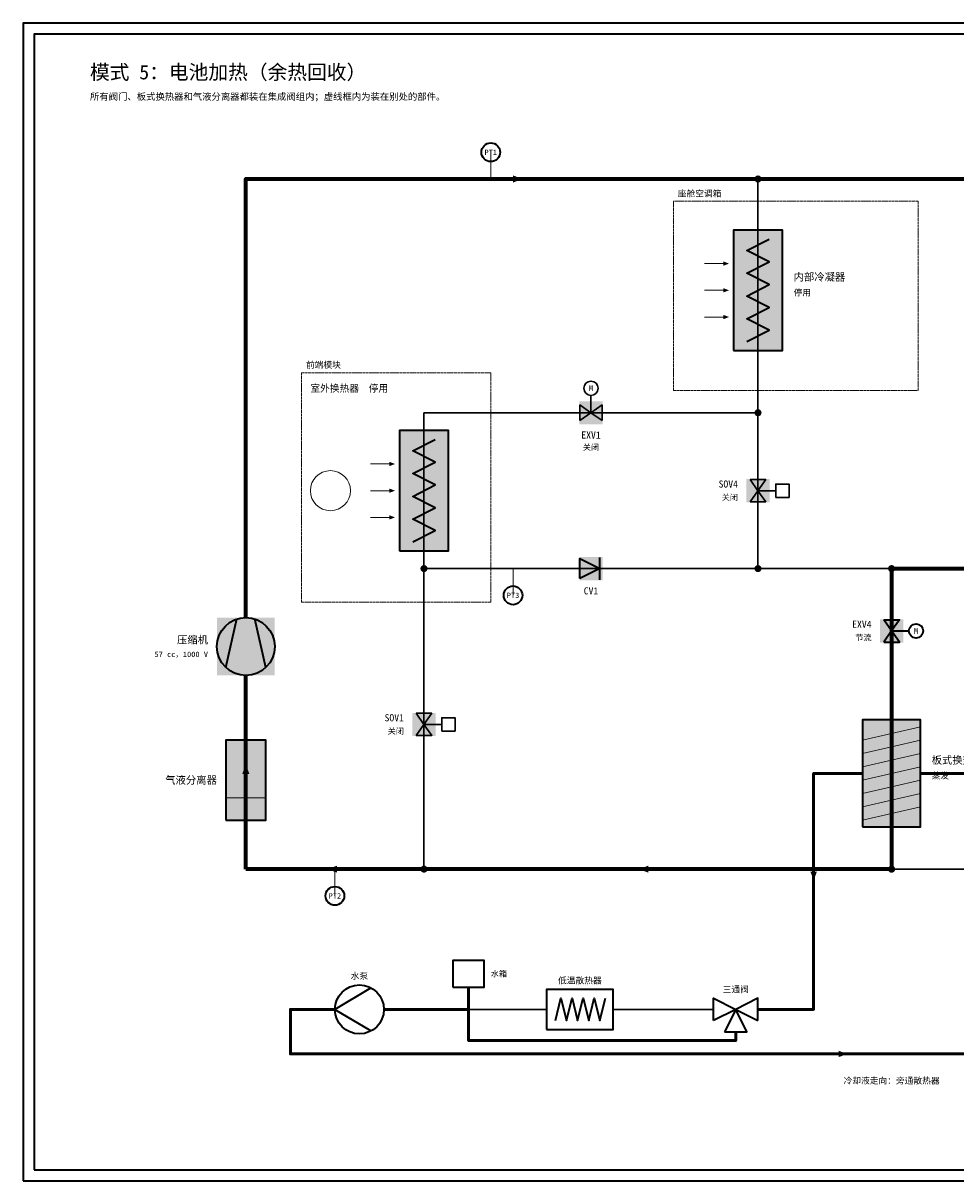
# Model space of a CAD drawing. Header units: millimetres. Extents: x 0 to 830, y 0 to 520.
# Tile 1 of 2: x 0 to 419, y 0 to 520. Entities that reach past the tile are written whole.
import ezdxf
from ezdxf.enums import TextEntityAlignment as Align

# ---------------------------------------------------------------- set-up
doc = ezdxf.new("R2010")
doc.units = ezdxf.units.MM
doc.linetypes.add('DASHED', pattern=[1.524, 1.27, -0.254])
for name, color, linetype, lineweight, true_color in [('AIR', 7, 'Continuous', 18, 0x7878c8), ('BOUNDARY', 7, 'DASHED', 18, 0x828282), ('COOLANT', 7, 'Continuous', 50, 0x1e8c46), ('FRAME', 7, 'Continuous', 35, 0x3c3c3c), ('HP_GAS', 7, 'Continuous', 70, 0xcd2828), ('HP_LIQ', 7, 'Continuous', 70, 0xeb8214), ('LP_2PH', 7, 'Continuous', 70, 0x28a5c8), ('LP_GAS', 7, 'Continuous', 70, 0x2350be), ('OFF', 7, 'Continuous', 30, 0xafafaf), ('SYMBOL', 7, 'Continuous', 35, 0x141414), ('TEXT', 7, 'Continuous', 18, 0x141414), ('THIN', 7, 'Continuous', 13, 0x6e6e6e)]:
    doc.layers.add(name, color=color, linetype=linetype, lineweight=lineweight, true_color=true_color)
doc.styles.add('ZH', font='simsun.ttc')

msp = doc.modelspace()

# ---------------------------------------------------------------- hatches: boundary and pattern name
at = {"true_color": 0xffffff}
for points in [[(319, 373), (341, 373), (341, 427), (319, 427)], [(249.8, 339.8), (260.2, 339.8), (260.2, 350.2), (249.8, 350.2)], [(169, 283), (191, 283), (191, 337), (169, 337)], [(324.8, 304.8), (335.2, 304.8), (335.2, 315.2), (324.8, 315.2)], [(249.8, 269.8), (260.2, 269.8), (260.2, 280.2), (249.8, 280.2)], [(87, 227), (113, 227), (113, 253), (87, 253)], [(384.8, 241.8), (395.2, 241.8), (395.2, 252.2), (384.8, 252.2)], [(174.8, 199.8), (185.2, 199.8), (185.2, 210.2), (174.8, 210.2)], [(377, 159), (403, 159), (403, 207), (377, 207)], [(91, 162), (109, 162), (109, 198), (91, 198)]]:
    msp.add_hatch(color=7, dxfattribs=at).paths.add_polyline_path(points)
at = {"layer": 'AIR'}
for points in [[(317, 412), (314.5, 412.95), (314.5, 411.05)], [(317, 400), (314.5, 400.95), (314.5, 399.05)], [(317, 388), (314.5, 388.95), (314.5, 387.05)], [(167, 322), (164.5, 322.95), (164.5, 321.05)], [(167, 310), (164.5, 310.95), (164.5, 309.05)], [(167, 298), (164.5, 298.95), (164.5, 297.05)]]:
    msp.add_hatch(color=7, dxfattribs=at).paths.add_polyline_path(points)
at = {"layer": 'COOLANT'}
for points in [[(355, 135), (356.44, 138.8), (353.56, 138.8)], [(370, 57), (366.2, 58.44), (366.2, 55.56)]]:
    msp.add_hatch(color=7, dxfattribs=at).paths.add_polyline_path(points)
at = {"layer": 'HP_GAS'}
msp.add_hatch(color=7, dxfattribs=at).paths.add_polyline_path([(224.2, 450), (220, 451.6), (220, 448.4)])
at = {"layer": 'LP_GAS'}
for points in [[(100, 186.98), (98.4, 182.78), (101.6, 182.78)], [(136.8, 140), (141, 138.4), (141, 141.6)], [(276.6, 140), (280.8, 138.4), (280.8, 141.6)]]:
    msp.add_hatch(color=7, dxfattribs=at).paths.add_polyline_path(points)
at = {"layer": 'OFF'}
for points in [[(250, 341.5), (250, 348.5), (255, 345)], [(260, 341.5), (260, 348.5), (255, 345)], [(326.5, 315), (333.5, 315), (330, 310)], [(326.5, 305), (333.5, 305), (330, 310)], [(176.5, 210), (183.5, 210), (180, 205)], [(176.5, 200), (183.5, 200), (180, 205)]]:
    msp.add_hatch(color=7, dxfattribs=at).paths.add_polyline_path(points)
at = {"layer": 'SYMBOL'}
for points in [[(331.6, 450), (331.48, 450.61), (331.13, 451.13), (330.61, 451.48), (330, 451.6), (329.39, 451.48), (328.87, 451.13), (328.52, 450.61), (328.4, 450), (328.52, 449.39), (328.87, 448.87), (329.39, 448.52), (330, 448.4), (330.61, 448.52), (331.13, 448.87), (331.48, 449.39)], [(331.6, 345), (331.48, 345.61), (331.13, 346.13), (330.61, 346.48), (330, 346.6), (329.39, 346.48), (328.87, 346.13), (328.52, 345.61), (328.4, 345), (328.52, 344.39), (328.87, 343.87), (329.39, 343.52), (330, 343.4), (330.61, 343.52), (331.13, 343.87), (331.48, 344.39)], [(181.6, 275), (181.48, 275.61), (181.13, 276.13), (180.61, 276.48), (180, 276.6), (179.39, 276.48), (178.87, 276.13), (178.52, 275.61), (178.4, 275), (178.52, 274.39), (178.87, 273.87), (179.39, 273.52), (180, 273.4), (180.61, 273.52), (181.13, 273.87), (181.48, 274.39)], [(331.6, 275), (331.48, 275.61), (331.13, 276.13), (330.61, 276.48), (330, 276.6), (329.39, 276.48), (328.87, 276.13), (328.52, 275.61), (328.4, 275), (328.52, 274.39), (328.87, 273.87), (329.39, 273.52), (330, 273.4), (330.61, 273.52), (331.13, 273.87), (331.48, 274.39)], [(391.6, 275), (391.48, 275.61), (391.13, 276.13), (390.61, 276.48), (390, 276.6), (389.39, 276.48), (388.87, 276.13), (388.52, 275.61), (388.4, 275), (388.52, 274.39), (388.87, 273.87), (389.39, 273.52), (390, 273.4), (390.61, 273.52), (391.13, 273.87), (391.48, 274.39)], [(181.6, 140), (181.48, 140.61), (181.13, 141.13), (180.61, 141.48), (180, 141.6), (179.39, 141.48), (178.87, 141.13), (178.52, 140.61), (178.4, 140), (178.52, 139.39), (178.87, 138.87), (179.39, 138.52), (180, 138.4), (180.61, 138.52), (181.13, 138.87), (181.48, 139.39)], [(391.6, 140), (391.48, 140.61), (391.13, 141.13), (390.61, 141.48), (390, 141.6), (389.39, 141.48), (388.87, 141.13), (388.52, 140.61), (388.4, 140), (388.52, 139.39), (388.87, 138.87), (389.39, 138.52), (390, 138.4), (390.61, 138.52), (391.13, 138.87), (391.48, 139.39)]]:
    msp.add_hatch(color=7, dxfattribs=at).paths.add_polyline_path(points)

# ---------------------------------------------------------------- linework, layer by layer
at = {"layer": 'AIR'}
for points in [[(306, 412), (316, 412)], [(306, 400), (316, 400)], [(306, 388), (316, 388)], [(156, 322), (166, 322)], [(156, 310), (166, 310)], [(156, 298), (166, 298)]]:
    msp.add_lwpolyline(points, dxfattribs=at)
msp.add_circle((138, 310), 9, dxfattribs=at)
at = {"layer": 'BOUNDARY'}
for points in [[(292, 355), (402, 355), (402, 440), (292, 440)], [(125, 260), (210, 260), (210, 363), (125, 363)]]:
    msp.add_lwpolyline(points, close=True, dxfattribs=at)
at = {"layer": 'COOLANT'}
for points in [[(377, 183), (355, 183), (355, 77), (330, 77)], [(475, 77), (425, 77), (425, 183), (403, 183)], [(200, 77), (200, 87)], [(140, 77), (120, 77), (120, 57), (630, 57), (630, 77), (605, 77)], [(200, 77), (162, 77)], [(320, 67), (320, 63), (200, 63), (200, 77)]]:
    msp.add_lwpolyline(points, dxfattribs=at)
at = {"layer": 'FRAME'}
for points in [[(0, 0), (830, 0), (830, 520), (0, 520)], [(5, 5), (825, 5), (825, 515), (5, 515)]]:
    msp.add_lwpolyline(points, close=True, dxfattribs=at)
at = {"layer": 'HP_GAS'}
for points in [[(100, 253), (100, 450), (330, 450)], [(330, 450), (640, 450)]]:
    msp.add_lwpolyline(points, dxfattribs=at)
at = {"layer": 'HP_LIQ'}
msp.add_lwpolyline([(390, 275), (460, 275)], dxfattribs=at)
at = {"layer": 'LP_2PH'}
msp.add_lwpolyline([(390, 275), (390, 220)], dxfattribs=at)
at = {"layer": 'LP_GAS'}
for points in [[(100, 140), (100, 227)], [(390, 220), (390, 140)], [(180, 140), (100, 140)], [(390, 140), (180, 140)]]:
    msp.add_lwpolyline(points, dxfattribs=at)
at = {"layer": 'OFF'}
for points in [[(330, 450), (330, 345)], [(255, 345), (255, 353)], [(330, 345), (180, 345)], [(180, 345), (180, 275)], [(330, 345), (330, 275)], [(330, 310), (338, 310)], [(180, 275), (180, 140)], [(180, 275), (330, 275)], [(330, 275), (390, 275)], [(180, 205), (188, 205)], [(460, 140), (390, 140)], [(235, 77), (200, 77)], [(310, 77), (265, 77)]]:
    msp.add_lwpolyline(points, dxfattribs=at)
for points in [[(250, 341.5), (250, 348.5), (255, 345)], [(260, 341.5), (260, 348.5), (255, 345)], [(326.5, 315), (333.5, 315), (330, 310)], [(338, 307), (344, 307), (344, 313), (338, 313)], [(326.5, 305), (333.5, 305), (330, 310)], [(176.5, 210), (183.5, 210), (180, 205)], [(188, 202), (194, 202), (194, 208), (188, 208)], [(176.5, 200), (183.5, 200), (180, 205)]]:
    msp.add_lwpolyline(points, close=True, dxfattribs=at)
msp.add_circle((255, 356), 3.2, dxfattribs=at)
at = {"layer": 'SYMBOL'}
for points in [[(319, 373), (341, 373), (341, 427), (319, 427)], [(169, 283), (191, 283), (191, 337), (169, 337)], [(250, 270.5), (250, 279.5), (259, 275)], [(386.5, 252), (393.5, 252), (390, 247)], [(386.5, 252), (393.5, 252), (390, 247)], [(386.5, 242), (393.5, 242), (390, 247)], [(386.5, 242), (393.5, 242), (390, 247)], [(377, 159), (403, 159), (403, 207), (377, 207)], [(91, 162), (109, 162), (109, 198), (91, 198)], [(193, 87), (207, 87), (207, 99), (193, 99)], [(235, 68), (265, 68), (265, 86), (235, 86)], [(310, 72), (310, 82), (320, 77)], [(330, 72), (330, 82), (320, 77)], [(315, 67), (325, 67), (320, 77)]]:
    msp.add_lwpolyline(points, close=True, dxfattribs=at)
for points in [[(325, 377), (335, 382.11), (325, 387.22), (335, 392.33), (325, 397.44), (335, 402.56), (325, 407.67), (335, 412.78), (325, 417.89), (335, 423)], [(175, 287), (185, 292.11), (175, 297.22), (185, 302.33), (175, 307.44), (185, 312.56), (175, 317.67), (185, 322.78), (175, 327.89), (185, 333)], [(259, 270), (259, 280)], [(91, 230.6), (96, 252.4)], [(109, 230.6), (104, 252.4)], [(390, 247), (398, 247)], [(156, 86.5), (140, 77), (156, 67.5)], [(239, 72), (241.5, 82), (244, 72), (246.5, 82), (249, 72), (251.5, 82), (254, 72), (256.5, 82), (259, 72), (261.5, 82)]]:
    msp.add_lwpolyline(points, dxfattribs=at)
for centre, radius in [((210, 462), 4.2), ((220, 263), 4.2), ((100, 240), 13), ((401, 247), 3.2), ((140, 128), 4.2), ((151, 77), 11)]:
    msp.add_circle(centre, radius, dxfattribs=at)
at = {"layer": 'THIN'}
for points in [[(210, 450), (210, 462)], [(220, 275), (220, 263)], [(377, 198), (403, 204)], [(377, 192), (403, 198)], [(377, 186), (403, 192)], [(377, 180), (403, 186)], [(377, 174), (403, 180)], [(91, 172), (109, 172)], [(377, 168), (403, 174)], [(377, 162), (403, 168)], [(140, 140), (140, 128)]]:
    msp.add_lwpolyline(points, dxfattribs=at)

# ---------------------------------------------------------------- texts
at = {"layer": 'BOUNDARY', "style": 'ZH'}
for s, p in [('座舱空调箱', (294, 443.5)), ('前端模块', (127, 366.5))]:
    msp.add_text(s, height=2.8, dxfattribs=at).set_placement(p, align=Align.MIDDLE_LEFT)
at = {"layer": 'COOLANT', "style": 'ZH'}
msp.add_text('冷却液走向：旁通散热器', height=2.8, dxfattribs=at).set_placement((390, 45), align=Align.MIDDLE_CENTER)
at = {"layer": 'OFF', "style": 'ZH'}
for s, p in [('M', (255, 356)), ('关闭', (255, 329.5))]:
    msp.add_text(s, height=2.6, dxfattribs=at).set_placement(p, align=Align.MIDDLE_CENTER)
for p in [(321, 307), (171, 202)]:
    msp.add_text('关闭', height=2.6, dxfattribs=at).set_placement(p, align=Align.MIDDLE_RIGHT)
at = {"layer": 'SYMBOL', "style": 'ZH'}
msp.add_text('M', height=2.6, dxfattribs=at).set_placement((401, 247), align=Align.MIDDLE_CENTER)
at = {"layer": 'TEXT', "style": 'ZH'}
for s, height, p in [('模式 5：电池加热（余热回收）', 6.5, (30, 498)), ('所有阀门、板式换热器和气液分离器都装在集成阀组内；虚线框内为装在别处的部件。', 3, (30, 487)), ('内部冷凝器', 3.4, (346, 406)), ('停用', 2.8, (346, 399)), ('室外换热器  停用', 3.2, (129, 356)), ('板式换热器', 3.4, (408, 189)), ('蒸发', 2.8, (408, 182)), ('水箱', 2.6, (210, 93))]:
    msp.add_text(s, height=height, dxfattribs=at).set_placement(p, align=Align.MIDDLE_LEFT)
for s, height, p in [('PT1', 2.4, (210, 462)), ('EXV1', 3.2, (255, 335)), ('CV1', 3.2, (255, 265)), ('PT3', 2.4, (220, 263)), ('PT2', 2.4, (140, 128)), ('水泵', 2.8, (151, 92)), ('低温散热器', 2.8, (250, 90)), ('三通阀', 2.8, (320, 86))]:
    msp.add_text(s, height=height, dxfattribs=at).set_placement(p, align=Align.MIDDLE_CENTER)
for s, height, p in [('SOV4', 3.2, (321, 313)), ('EXV4', 3.2, (381, 250)), ('压缩机', 3.4, (83, 243)), ('节流', 2.6, (381, 244)), ('57 cc，1000 V', 2.4, (83, 236.5)), ('SOV1', 3.2, (171, 208)), ('气液分离器', 3.4, (87, 180))]:
    msp.add_text(s, height=height, dxfattribs=at).set_placement(p, align=Align.MIDDLE_RIGHT)

doc.saveas('drawing.dxf')
